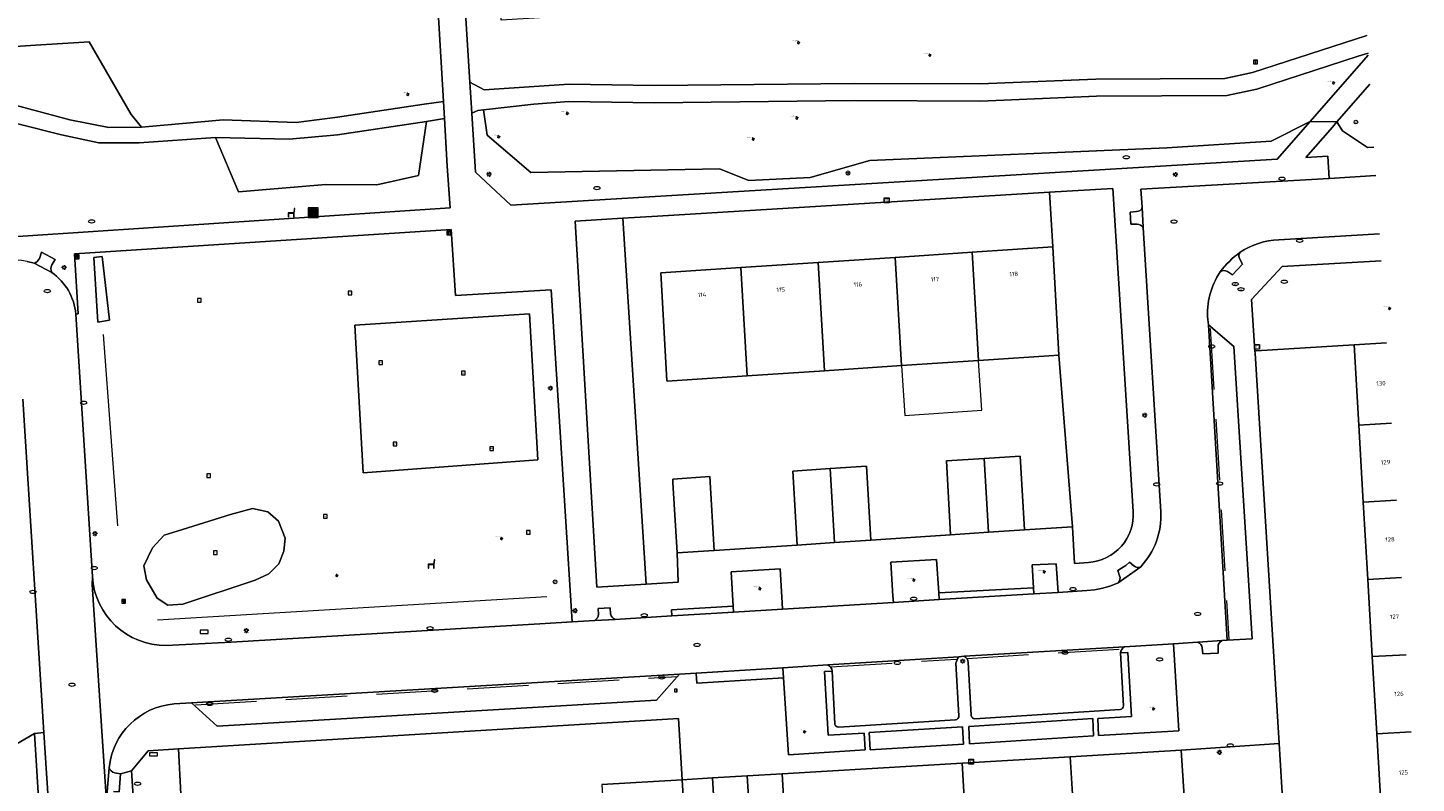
# Model space of a CAD drawing. Header units: metres. Extents: x 162098 to 162858, y 502351 to 503184.
# Tile 93 of 94: x 162702 to 162815, y 503069 to 503130. Entities that reach past the tile are written whole.
import ezdxf
from ezdxf.enums import TextEntityAlignment as Align

# ---------------------------------------------------------------- set-up
doc = ezdxf.new("R2010")
doc.units = ezdxf.units.M
doc.linetypes.add('RI-HWA-SO', pattern=[7.4, 5, -2.4])
for name, color, linetype, lineweight, true_color in [('B-PV-GR-BEPLANTING_CULTUUR_BOSPLANTSOEN-GV', 7, 'Continuous', 13, 0x99cc00), ('B-PV-GR-BEPLANTING_CULTUUR_HEESTERS-GV', 7, 'Continuous', 13, 0x99cc00), ('B-PV-GR-BEPLANTING_CULTUUR_ROOS-GV', 7, 'Continuous', 18, 0x99cc00), ('B-PV-GR-BOOM-S', 7, 'Continuous', 13, 0x4c9900), ('B-PV-GR-STRUIK-GV', 7, 'Continuous', 13, 0x99cc00), ('B-PV-RI-HWA_GOOT_MOLGOOT-G', 150, 'RI-HWA-SO', 18, 0x007fff)]:
    doc.layers.add(name, color=color, linetype=linetype, lineweight=lineweight, true_color=true_color)
for name, color, linetype, lineweight in [('B-PV-IE-MEUBILAIR-S', 252, 'Continuous', 13), ('B-PV-IE-MEUBILAIR_WEGMEUBILAIR-S', 252, 'Continuous', 13), ('B-PV-IE-MEUBILAIR_WEGMEUBILAIR_AFVALBAK-S', 252, 'Continuous', 13), ('B-PV-IE-TERREINAFSCHEIDING_KUNSTMATIG_HEKWERK-G', 252, 'IE-TERREINAFSCHEIDING-KUNSTMATIG-OPEN', 13), ('B-PV-OG-BEBOUWING-GV', 7, 'Continuous', 18), ('B-PV-OG-BEBOUWING-T18', 7, 'Continuous', 18), ('B-PV-OG-BEBOUWING_LUIFEL-GV', 7, 'Continuous', 18), ('B-PV-OG-TERREIN_BEGROEID-GV', 7, 'Continuous', 13), ('B-PV-OG-TERREIN_ERF-GV', 252, 'Continuous', 13), ('B-PV-VH-GESLOTENVERHARDING_KUNSTSTOF-GV', 252, 'Continuous', 13), ('B-PV-VH-HALFVERHARDING-GV', 252, 'Continuous', 13), ('B-PV-VH-HALFVERHARDING_SCHELP-GV', 252, 'Continuous', 13), ('B-PV-VH-OPENVERHARDING_BETONELEMENT-GV', 252, 'Continuous', 13), ('B-PV-VH-OPENVERHARDING_BETONSTRAATSTEEN-GV', 252, 'Continuous', 13), ('B-PV-VH-OPENVERHARDING_TEGEL-GV', 252, 'Continuous', 13)]:
    doc.layers.add(name, color=color, linetype=linetype, lineweight=lineweight)
doc.styles.add('NLCS-ISO', font='NLCS-ISO.ttf')
doc.styles.add('NLCS-ISO-M200-T18', font='NLCS-ISO.ttf', dxfattribs={"height": 1.8})
doc.linetypes.add('IE-TERREINAFSCHEIDING-KUNSTMATIG-OPEN', pattern='A,7,-1.5,[67,NLCS.SHX,S=0.75,R=0,X=0,Y=0],-1.5', length=10)

# ---------------------------------------------------------------- blocks, each defined once
blk = doc.blocks.new('SIE-WEG_AFVALBAK-SO')
at = {"linetype": 'ByBlock', "lineweight": 18}
h = blk.add_hatch(color=0, dxfattribs=at)
h.dxf.hatch_style = 1
h.paths.add_polyline_path([(-1.5, -1.5), (1.5, -1.5), (1.5, 1.5), (-1.5, 1.5)])
at = {"color": 0, "linetype": 'ByBlock', "lineweight": 18}
for points in [[(-2, -2), (2, -2), (2, 2), (-2, 2)], [(-1.5, -1.5), (1.5, -1.5), (1.5, 1.5), (-1.5, 1.5)]]:
    blk.add_lwpolyline(points, close=True, dxfattribs=at)
blk = doc.blocks.new('SIE-MEUBILAIR_BORD_INFORMATIE-SO')
h = blk.add_hatch(color=256)
h.dxf.hatch_style = 1
h.paths.add_polyline_path([(0.13, 0.2), (-0.33, 0.2), (-0.33, 0.08), (-0.13, 0.08), (-0.13, -0.65), (0.13, -0.65)])
h = blk.add_hatch(color=256)
h.dxf.hatch_style = 1
edge = h.paths.add_edge_path()
edge.add_arc((0, 0.5), 0.149, 0, 360)
for points in [[(-0.75, -0.75), (0.75, -0.75), (0.75, 0.75), (-0.75, 0.75)], [(0.13, 0.2), (-0.33, 0.2), (-0.33, 0.08), (-0.13, 0.08), (-0.13, -0.65), (0.13, -0.65)]]:
    blk.add_lwpolyline(points, close=True)
blk.add_circle((0, 0.5), 0.149)
blk = doc.blocks.new('SIE-MEUBILAIR_BORD_VERKEER-SO')
blk.add_lwpolyline([(-0.5625, -0.5625), (0.5625, -0.5625), (0.5625, 0.5625), (-0.5625, 0.5625)], close=True)
at = {"style": 'NLCS-ISO'}
blk.add_text('vb', height=0.75, dxfattribs=at).set_placement((0, 0), align=Align.MIDDLE_CENTER)
blk = doc.blocks.new('SIE-MEUBILAIR_BORD_STRAATNAAM-SO')
blk.add_lwpolyline([(-1.625, -0.625), (1.625, -0.625), (1.625, 0.625), (-1.625, 0.625)], close=True)
blk = doc.blocks.new('SIE-MEUBILAIR_KAST_TELECOM-SO')
for points in [[(-1, 1), (1, 1), (1, 0.84), (-1, 0.84)], [(-1, 0.76), (1, 0.76), (1, -1), (-1, -1)]]:
    blk.add_lwpolyline(points, close=True)
at = {"style": 'NLCS-ISO'}
blk.add_text('tele', height=0.75, dxfattribs=at).set_placement((0, 0), align=Align.MIDDLE_CENTER)
blk = doc.blocks.new('SIE-MEUBILAIR_PAAL_AFSLUITPAAL-SO')
blk.add_circle((0, 0), 0.75)
at = {"style": 'NLCS-ISO'}
blk.add_text('af', height=0.75, dxfattribs=at).set_placement((0, 0.05), align=Align.MIDDLE_CENTER)
blk = doc.blocks.new('SIE-MEUBILAIR_PAAL_LICHTMAST-SO')
for points in [[(-0.62, 0), (-1, 0)], [(-0.71, 0.71), (-0.44, 0.44)], [(0, 1), (0, 0.62)], [(0.44, 0.44), (0.71, 0.71)], [(1, 0), (0.62, 0)], [(-0.71, -0.71), (-0.44, -0.44)], [(0, -0.62), (0, -1)], [(0.44, -0.44), (0.71, -0.71)]]:
    blk.add_lwpolyline(points)
blk.add_circle((0, 0), 0.5)
blk = doc.blocks.new('SIE-MEUBILAIR_PUT_RIOOLPUT-SO')
blk.add_ellipse((0, 0), major_axis=(1.25, 0), ratio=0.54)
blk = doc.blocks.new('SIE-MEUBILAIR_PUT_WATERLEIDINGPUT-SO')
blk.add_ellipse((0, 0), major_axis=(1.25, 0), ratio=0.54)
at = {"style": 'NLCS-ISO'}
blk.add_text('wl', height=0.75, dxfattribs=at).set_placement((-0.14, 0), align=Align.MIDDLE_CENTER)
blk = doc.blocks.new('SIE-MEUBILAIR_PUT_BRANDKRAAN-SO')
blk.add_ellipse((0, 0), major_axis=(1.25, 0), ratio=0.54)
blk = doc.blocks.new('SIE-MEUBILAIR_PUT_KOLK-SO')
blk.add_ellipse((0, 0), major_axis=(1.25, 0), ratio=0.54)
blk = doc.blocks.new('SIE-WEG_SPEELTOESTEL-SO')
at = {"flags": 128}
blk.add_lwpolyline([(-0.75, -0.75), (0.75, -0.75), (0.75, 0.75), (-0.75, 0.75)], close=True, dxfattribs=at)
at = {"style": 'NLCS-ISO'}
blk.add_text('SPT', height=0.45, dxfattribs=at).set_placement((0, 0), align=Align.MIDDLE_CENTER)
blk = doc.blocks.new('SIE-WEG_ZITBANK-SO')
at = {"color": 0, "linetype": 'ByBlock', "lineweight": 18}
blk.add_lwpolyline([(-0.91, -1.63), (-0.91, -0.2), (1.09, -0.2), (1.09, -1.63), (1.29, -1.63), (1.29, -0.21), (1.54, 1.78), (1.33, 1.78), (1.11, 0), (-1.11, 0), (-1.11, -1.63)], close=True, dxfattribs=at)
blk = doc.blocks.new('SGR-BOOM_GBKN-SO')
for centre, start, end in [((-0.25, -0.1), 67.1244, 157.1244), ((-0.1, 0.25), 157.1244, 247.1244), ((-0.1, 0.25), 337.1244, 157.1244), ((0.25, 0.1), 247.1244, 337.1244), ((-0.25, -0.1), 157.1244, 337.1244), ((0.1, -0.25), 157.1244, 337.1244), ((0.1, -0.25), 337.1244, 67.1244)]:
    blk.add_arc(centre, 0.188, start, end)
at = {"extrusion": (0, 0, -1)}
blk.add_arc((-0.25, 0.1), 0.188, 22.8756, 202.8756, dxfattribs=at)
at = {"style": 'NLCS-ISO'}
blk.add_attdef('SOORT', text='', height=0.35, dxfattribs=at).set_placement((0, 0.75), align=Align.MIDDLE_RIGHT)

msp = doc.modelspace()

# ---------------------------------------------------------------- linework, layer by layer
at = {"layer": 'B-PV-GR-BEPLANTING_CULTUUR_BOSPLANTSOEN-GV'}
for points in [[(162811.041, 503135.105), (162802.199, 503134.547), (162800.426, 503134.454), (162798.653, 503134.361), (162740.844, 503130.817), (162738.95, 503160.637), (162736.104, 503160.45), (162738.291, 503125.768)], [(162695.968, 503128.329), (162702.884, 503128.776), (162706.412, 503129.004), (162707.267, 503129.059), (162710.688, 503123.134), (162710.823, 503122.966), (162711.511, 503122.107), (162715.786, 503122.494), (162718.183, 503122.711), (162724.125, 503122.485), (162727.483, 503122.914), (162734.569, 503123.968), (162736.13, 503124.2), (162733.98, 503160.312)], [(162738.291, 503125.768), (162739.442, 503125.133), (162746.375, 503125.598), (162753.317, 503125.488), (162761.457, 503125.579), (162769.598, 503125.67), (162779.864, 503125.629), (162789.312, 503126.021), (162799.822, 503126.079), (162802.067, 503126.552), (162811.392, 503129.584)], [(162811.484, 503128.142), (162810.681, 503127.881), (162802.428, 503125.198), (162799.972, 503124.68), (162789.345, 503124.622), (162779.89, 503124.229), (162769.603, 503124.27), (162753.314, 503124.087), (162746.352, 503124.198), (162743.506, 503123.967), (162739.394, 503123.512), (162739.68, 503121.451), (162743.248, 503118.42), (162758.622, 503118.713)], [(162758.622, 503118.713), (162761.017, 503117.76), (162766.02, 503117.995), (162770.892, 503119.391), (162795.078, 503120.418), (162803.591, 503120.958), (162806.778, 503122.574), (162811.495, 503127.971)], [(162811.645, 503125.605), (162808.95, 503122.535), (162809.398, 503121.798), (162811.433, 503120.438), (162811.971, 503120.478)]]:
    msp.add_lwpolyline(points, dxfattribs=at)
msp.add_lwpolyline([(162719.436, 503116.828), (162726.532, 503117.433), (162730.707, 503117.42), (162734.084, 503118.158), (162734.749, 503122.574), (162727.507, 503121.471), (162723.547, 503121.118), (162717.559, 503121.264)], close=True, dxfattribs=at)
at = {"layer": 'B-PV-GR-BEPLANTING_CULTUUR_HEESTERS-GV'}
for points in [[(162792.34, 503090.804), (162790.692, 503117.12), (162785.53, 503116.805), (162785.787, 503112.349), (162786.298, 503103.544), (162787.396, 503089.556), (162787.567, 503086.569), (162788.706, 503086.647)], [(162812.559, 503111.221), (162804.499, 503110.752), (162801.977, 503108.056), (162802.262, 503103.864), (162802.365, 503103.871)], [(162802.365, 503103.871), (162810.349, 503104.377), (162812.983, 503104.544)], [(162791.322, 503079.276), (162791.907, 503079.31), (162792.212, 503074.097), (162789.467, 503073.937), (162789.523, 503072.536), (162796.072, 503072.921), (162795.627, 503080.023), (162791.64, 503079.769)], [(162767.465, 503078.291), (162763.779, 503078.055), (162763.837, 503077.257), (162764.246, 503070.974), (162770.496, 503071.371), (162770.415, 503072.746), (162767.493, 503072.576), (162767.191, 503077.754), (162767.802, 503077.79)]]:
    msp.add_lwpolyline(points, dxfattribs=at)
for points in [[(162750.762, 503114.687), (162746.857, 503114.448), (162748.619, 503084.629), (162752.65, 503084.872)], [(162789.111, 503072.515), (162789.046, 503073.929), (162778.943, 503073.269), (162779.004, 503071.881)], [(162778.505, 503071.835), (162778.423, 503073.254), (162770.836, 503072.786), (162770.919, 503071.385)], [(162712.073, 503071.304), (162710.718, 503069.673), (162712.478, 503042.811), (162713.745, 503041.961), (162716.049, 503042.129), (162715.866, 503045.618), (162714.527, 503071.449)]]:
    msp.add_lwpolyline(points, close=True, dxfattribs=at)
for points in [[(162788.706, 503086.647, 0.4165162), (162792.34, 503090.804)], [(162791.64, 503079.769, 0.262903), (162791.322, 503079.276)], [(162767.802, 503077.79, 0.2861786), (162767.465, 503078.291)]]:
    msp.add_lwpolyline(points, format="xyb", dxfattribs=at)
at = {"layer": 'B-PV-GR-BEPLANTING_CULTUUR_ROOS-GV'}
msp.add_lwpolyline([(162707.627, 503111.474), (162707.95, 503106.207), (162708.91, 503106.382), (162708.321, 503111.562)], close=True, dxfattribs=at)
at = {"layer": 'B-PV-GR-STRUIK-GV'}
for points in [[(162763.774, 503082.84), (162763.742, 503083.352), (162763.576, 503086.116), (162759.588, 503085.872), (162759.745, 503083.075), (162759.778, 503082.588)], [(162776.501, 503084.157), (162776.311, 503086.897), (162772.599, 503086.668), (162772.765, 503083.891), (162772.806, 503083.383), (162776.533, 503083.625)], [(162784.235, 503084.082), (162786.239, 503084.204), (162786.08, 503086.539), (162784.108, 503086.438), (162784.21, 503084.574)]]:
    msp.add_lwpolyline(points, close=True, dxfattribs=at)
at = {"layer": 'B-PV-IE-TERREINAFSCHEIDING_KUNSTMATIG_HEKWERK-G'}
for points in [[(162708.397, 503105.221), (162709.567, 503089.637)], [(162712.83, 503081.961), (162744.562, 503083.877)]]:
    msp.add_lwpolyline(points, dxfattribs=at)
at = {"layer": 'B-PV-OG-BEBOUWING-GV'}
for points in [[(162779.746, 503103.107), (162786.298, 503103.544), (162785.787, 503112.349), (162779.233, 503111.916)], [(162767.173, 503102.267), (162766.66, 503111.084), (162760.374, 503110.668), (162760.888, 503101.847)], [(162772.948, 503111.5), (162766.66, 503111.084), (162767.173, 503102.267), (162773.461, 503102.687)], [(162779.233, 503111.916), (162772.948, 503111.5), (162773.461, 503102.687), (162779.746, 503103.107)], [(162754.353, 503101.411), (162760.888, 503101.847), (162760.374, 503110.668), (162753.838, 503110.236), (162754.349, 503101.48)], [(162783.135, 503095.316), (162780.211, 503095.122), (162780.562, 503089.102), (162783.486, 503089.296)], [(162787.212, 503070.813), (162778.397, 503070.291), (162778.796, 503063.763), (162787.61, 503064.284)], [(162749.571, 503059.742), (162756.135, 503060.14), (162755.596, 503068.94), (162749.038, 503068.543)]]:
    msp.add_lwpolyline(points, close=True, dxfattribs=at)
for points in [[(162812.983, 503104.544), (162810.349, 503104.377), (162810.729, 503097.838), (162813.4, 503097.993)], [(162813.4, 503097.993), (162810.729, 503097.838), (162811.095, 503091.549), (162813.799, 503091.706)], [(162780.211, 503095.122), (162777.118, 503094.917)], [(162780.562, 503089.102), (162780.211, 503095.122)], [(162767.638, 503094.286), (162764.615, 503094.085), (162764.965, 503088.066)], [(162770.622, 503094.485), (162767.638, 503094.286)], [(162767.989, 503088.267), (162767.638, 503094.286)], [(162767.638, 503094.286), (162767.989, 503088.267)], [(162770.972, 503088.465), (162770.622, 503094.485)], [(162777.118, 503094.917), (162777.468, 503088.896)], [(162757.83, 503093.634), (162754.819, 503093.434), (162754.835, 503093.149), (162755.167, 503087.415), (162758.181, 503087.615)], [(162758.181, 503087.615), (162757.83, 503093.634)], [(162813.799, 503091.706), (162811.095, 503091.549), (162811.46, 503085.259), (162814.199, 503085.418)], [(162764.965, 503088.066), (162767.989, 503088.267)], [(162767.989, 503088.267), (162770.972, 503088.465)], [(162777.468, 503088.896), (162780.562, 503089.102)], [(162814.199, 503085.418), (162811.46, 503085.259), (162811.826, 503078.97), (162814.599, 503079.131)], [(162814.599, 503079.131), (162811.826, 503078.97), (162812.191, 503072.68), (162814.998, 503072.843)], [(162814.998, 503072.843), (162812.191, 503072.68)], [(162812.191, 503072.68), (162812.572, 503066.132), (162815.413, 503066.316)], [(162760.887, 503069.256), (162758.047, 503069.088), (162758.401, 503063.087)], [(162763.732, 503069.424), (162760.887, 503069.256)], [(162760.887, 503069.256), (162761.255, 503063.252)], [(162761.255, 503063.252), (162760.887, 503069.256)], [(162764.101, 503063.416), (162763.732, 503069.424)]]:
    msp.add_lwpolyline(points, dxfattribs=at)
at = {"layer": 'B-PV-OG-BEBOUWING_LUIFEL-GV'}
msp.add_lwpolyline([(162773.461, 503102.687), (162773.733, 503098.617), (162780.018, 503099.037), (162779.746, 503103.107)], close=True, dxfattribs=at)
at = {"layer": 'B-PV-OG-TERREIN_BEGROEID-GV'}
for points in [[(162694.502, 503125.267), (162697.646, 503124.805), (162701.218, 503123.903), (162705.677, 503122.707), (162708.851, 503122.089), (162711.511, 503122.107), (162710.823, 503122.966), (162710.688, 503123.134), (162707.267, 503129.059), (162706.412, 503129.004), (162702.884, 503128.776), (162695.968, 503128.329), (162691.678, 503127.36), (162686.803, 503125.311), (162692.892, 503125.739)], [(162711.319, 503120.816), (162708.054, 503120.816), (162704.989, 503121.477), (162701.439, 503122.384), (162697.911, 503123.35), (162696.821, 503122.331), (162697.307, 503112.932), (162736.67, 503115.544), (162736.438, 503118.928), (162736.214, 503122.797), (162734.749, 503122.574), (162734.084, 503118.158), (162730.707, 503117.42), (162726.532, 503117.433), (162719.436, 503116.828), (162717.559, 503121.264)], [(162804.088, 503119.496), (162806.778, 503122.574), (162803.591, 503120.958), (162795.078, 503120.418), (162770.892, 503119.391), (162766.02, 503117.995), (162761.017, 503117.76), (162758.622, 503118.713), (162743.248, 503118.42), (162739.68, 503121.451), (162739.394, 503123.512), (162738.927, 503123.46), (162738.45, 503123.244), (162738.752, 503118.45), (162741.626, 503115.747)], [(162707.627, 503111.474), (162708.321, 503111.562), (162708.91, 503106.382), (162707.95, 503106.207)], [(162728.908, 503105.976), (162743.155, 503106.9), (162743.822, 503095.012), (162729.578, 503093.955)], [(162711.721, 503086.379), (162712.404, 503087.825), (162713.368, 503088.879), (162714.424, 503089.206), (162718.771, 503090.54), (162720.564, 503091.038), (162721.809, 503090.781), (162722.695, 503090.015), (162723.237, 503088.63), (162723.127, 503087.551), (162722.726, 503086.533), (162721.893, 503085.716), (162720.789, 503085.194), (162714.896, 503083.239), (162713.66, 503083.155), (162712.786, 503083.739), (162711.923, 503085.223)], [(162711.721, 503086.379), (162711.923, 503085.223), (162712.786, 503083.739), (162713.66, 503083.155), (162714.896, 503083.239), (162720.789, 503085.194), (162721.893, 503085.716), (162722.726, 503086.533), (162723.127, 503087.551), (162723.237, 503088.63), (162722.695, 503090.015), (162721.809, 503090.781), (162720.564, 503091.038), (162718.771, 503090.54), (162714.424, 503089.206), (162713.368, 503088.879), (162712.404, 503087.825)]]:
    msp.add_lwpolyline(points, close=True, dxfattribs=at)
for points in [[(162811.971, 503120.478), (162811.433, 503120.438), (162809.398, 503121.798), (162808.95, 503122.535), (162808.576, 503122.109), (162806.405, 503119.635), (162808.209, 503119.743), (162808.309, 503117.92), (162812.118, 503118.154)], [(162713.539, 503079.89), (162718.841, 503080.143), (162743.981, 503081.638), (162746.612, 503081.801), (162744.91, 503108.855), (162737.101, 503108.399), (162736.745, 503113.758), (162706.061, 503111.774), (162706.348, 503106.892), (162706.168, 503106.88)], [(162706.168, 503106.88), (162707.521, 503085.5)]]:
    msp.add_lwpolyline(points, dxfattribs=at)
msp.add_lwpolyline([(162707.521, 503085.5, 0.4004147), (162713.539, 503079.89)], format="xyb", dxfattribs=at)
at = {"layer": 'B-PV-OG-TERREIN_ERF-GV'}
for points in [[(162752.65, 503084.872), (162755.251, 503085.029), (162755.167, 503087.415), (162754.835, 503093.149), (162754.819, 503093.434), (162757.83, 503093.634), (162758.181, 503087.615), (162764.965, 503088.066), (162764.615, 503094.085), (162767.638, 503094.286), (162770.622, 503094.485), (162770.972, 503088.465), (162777.468, 503088.896), (162777.118, 503094.917), (162780.211, 503095.122), (162783.135, 503095.316), (162783.486, 503089.296), (162787.396, 503089.556), (162786.298, 503103.544), (162779.746, 503103.107), (162773.461, 503102.687), (162767.173, 503102.267), (162760.888, 503101.847), (162754.353, 503101.411), (162754.349, 503101.48), (162753.838, 503110.236), (162760.374, 503110.668), (162766.66, 503111.084), (162772.948, 503111.5), (162779.233, 503111.916), (162785.787, 503112.349), (162785.53, 503116.805), (162753.569, 503114.858), (162750.762, 503114.687)], [(162811.46, 503085.259), (162811.095, 503091.549), (162810.729, 503097.838), (162810.349, 503104.377), (162802.365, 503103.871), (162802.262, 503103.864), (162802.274, 503103.681), (162804.229, 503071.899), (162804.616, 503065.615), (162812.572, 503066.132), (162812.191, 503072.68), (162811.826, 503078.97)], [(162798.533, 503033.099), (162796.54, 503064.626), (162796.703, 503064.637), (162796.268, 503071.348), (162787.212, 503070.813), (162787.61, 503064.284), (162787.993, 503057.996), (162788.376, 503051.708), (162788.758, 503045.42), (162789.143, 503039.109), (162789.54, 503032.581)]]:
    msp.add_lwpolyline(points, close=True, dxfattribs=at)
for points in [[(162749.038, 503068.543), (162755.596, 503068.94), (162755.289, 503073.944), (162714.527, 503071.449), (162715.866, 503045.618)], [(162778.796, 503063.763), (162778.397, 503070.291), (162763.732, 503069.424), (162764.101, 503063.416)]]:
    msp.add_lwpolyline(points, dxfattribs=at)
at = {"layer": 'B-PV-RI-HWA_GOOT_MOLGOOT-G'}
for points in [[(162798.627, 503105.714), (162800.153, 503080.359)], [(162778.833, 503078.833), (162791.385, 503079.591)], [(162767.715, 503078.138), (162777.936, 503078.776)], [(162715.909, 503075.056), (162755.167, 503077.355)]]:
    msp.add_lwpolyline(points, dxfattribs=at)
at = {"layer": 'B-PV-VH-GESLOTENVERHARDING_KUNSTSTOF-GV'}
msp.add_lwpolyline([(162728.908, 503105.976), (162729.578, 503093.955), (162743.822, 503095.012), (162743.155, 503106.9)], close=True, dxfattribs=at)
at = {"layer": 'B-PV-VH-HALFVERHARDING-GV'}
for points in [[(162811.392, 503129.584), (162802.067, 503126.552), (162799.822, 503126.079), (162789.312, 503126.021), (162779.864, 503125.629), (162769.598, 503125.67), (162761.457, 503125.579), (162753.317, 503125.488), (162746.375, 503125.598), (162739.442, 503125.133), (162738.291, 503125.768), (162738.45, 503123.244), (162738.927, 503123.46), (162739.394, 503123.512), (162743.506, 503123.967), (162746.352, 503124.198), (162753.314, 503124.087), (162769.603, 503124.27), (162779.89, 503124.229), (162789.345, 503124.622), (162799.972, 503124.68), (162802.428, 503125.198), (162810.681, 503127.881), (162811.484, 503128.142)], [(162811.495, 503127.971), (162806.778, 503122.574), (162808.95, 503122.535), (162811.645, 503125.605)]]:
    msp.add_lwpolyline(points, dxfattribs=at)
at = {"layer": 'B-PV-VH-HALFVERHARDING_SCHELP-GV'}
msp.add_lwpolyline([(162701.439, 503122.384), (162704.989, 503121.477), (162708.054, 503120.816), (162711.319, 503120.816), (162717.559, 503121.264), (162723.547, 503121.118), (162727.507, 503121.471), (162734.749, 503122.574), (162736.214, 503122.797), (162736.13, 503124.2), (162734.569, 503123.968), (162727.483, 503122.914), (162724.125, 503122.485), (162718.183, 503122.711), (162715.786, 503122.494), (162711.511, 503122.107), (162708.851, 503122.089), (162705.677, 503122.707), (162701.218, 503123.903)], dxfattribs=at)
at = {"layer": 'B-PV-VH-OPENVERHARDING_BETONELEMENT-GV'}
for points in [[(162776.501, 503084.157), (162776.533, 503083.625), (162784.235, 503084.082), (162784.21, 503084.574)], [(162754.725, 503082.784), (162754.755, 503082.293), (162759.778, 503082.588), (162759.745, 503083.075)], [(162763.779, 503078.055), (162756.719, 503077.631), (162756.778, 503076.822), (162763.837, 503077.257)], [(162703.567, 503072.794), (162702.787, 503072.724), (162703.237, 503065.695), (162704.021, 503065.758)]]:
    msp.add_lwpolyline(points, close=True, dxfattribs=at)
at = {"layer": 'B-PV-VH-OPENVERHARDING_BETONSTRAATSTEEN-GV'}
for points in [[(162812.118, 503118.154), (162808.309, 503117.92), (162792.977, 503117.057), (162793.079, 503115.578), (162793.16, 503113.927), (162794.603, 503090.778)], [(162793.16, 503113.927), (162793.079, 503115.578)], [(162792.609, 503115.241), (162792.106, 503115.187), (162792.156, 503114.202), (162792.665, 503114.201)], [(162804.205, 503112.934), (162812.42, 503113.404)], [(162704.203, 503110.269), (162702.778, 503111.02), (162702.201, 503111.156), (162701.749, 503111.233), (162701.227, 503111.271), (162700.612, 503111.276), (162695.92, 503110.976), (162694.51, 503110.888), (162694.907, 503106.132)], [(162702.778, 503111.02), (162704.203, 503110.269)], [(162704.224, 503110.884), (162704.49, 503111.313), (162703.373, 503111.925), (162703.193, 503111.417)], [(162800.023, 503110.345), (162800.443, 503110.083), (162801.267, 503110.949), (162801.033, 503111.341)], [(162707.493, 503084.836), (162707.521, 503085.5), (162706.168, 503106.88)], [(162798.472, 503106.006), (162798.426, 503106.423)], [(162714.174, 503075.119), (162715.597, 503075.208), (162755.358, 503077.553), (162756.719, 503077.631), (162763.779, 503078.055), (162767.465, 503078.291), (162778.144, 503078.967), (162778.565, 503078.999), (162791.64, 503079.769), (162795.627, 503080.023), (162797.608, 503080.149), (162799.593, 503080.284), (162800.008, 503080.303), (162798.472, 503106.006)], [(162701.84, 503099.933), (162703.567, 503072.794), (162704.021, 503065.758), (162704.052, 503065.358), (162706.591, 503025.596), (162706.634, 503024.87), (162707.686, 503009.337), (162707.686, 503008.371), (162707.865, 503005.409), (162709.363, 502982.567), (162716.196, 502982.98), (162718.348, 502983.133), (162749.949, 502985.021), (162752.287, 502985.18), (162779.775, 502986.83)], [(162792.96, 503086.294), (162791.112, 503084.971), (162790.53, 503084.739), (162789.878, 503084.559), (162789.187, 503084.423), (162788.561, 503084.352), (162786.239, 503084.204), (162784.235, 503084.082), (162776.533, 503083.625), (162772.806, 503083.383), (162763.774, 503082.84), (162759.778, 503082.588), (162754.755, 503082.293), (162750.128, 503081.994), (162748.468, 503081.924), (162746.612, 503081.801), (162743.981, 503081.638), (162718.841, 503080.143), (162713.539, 503079.89)], [(162792.403, 503086.369), (162792.055, 503086.674), (162791.75, 503086.399), (162791.402, 503086.17), (162791.08, 503086), (162791.24, 503085.563)], [(162791.112, 503084.971), (162792.96, 503086.294)], [(162707.521, 503085.5), (162707.493, 503084.836), (162708.697, 503066.734), (162708.707, 503067.651), (162708.884, 503069.927)], [(162713.549, 502992.674), (162713.42, 502994.044), (162710.83, 503033.855), (162710.8, 503034.292), (162710.357, 503041.339), (162709.013, 503062.167), (162708.697, 503066.734), (162707.493, 503084.836)], [(162749.749, 503082.461), (162749.72, 503082.959), (162748.751, 503082.907), (162748.778, 503082.411)], [(162748.468, 503081.924), (162750.128, 503081.994)], [(162799.593, 503080.284), (162797.608, 503080.149)], [(162791.64, 503079.769), (162778.565, 503078.999)], [(162791.552, 503074.976), (162791.322, 503079.276)], [(162797.978, 503079.678), (162798.008, 503079.191), (162799.279, 503079.267), (162799.265, 503079.766)], [(162778.144, 503078.967), (162767.465, 503078.291)], [(162778.138, 503074.148), (162777.899, 503078.434)], [(162778.898, 503078.493), (162779.139, 503074.192)], [(162767.802, 503077.79), (162768.032, 503073.509)], [(162779.449, 503073.917), (162791.28, 503074.67)], [(162768.345, 503073.231), (162777.857, 503073.831)], [(162708.884, 503069.927), (162708.707, 503067.651)], [(162709.239, 503067.989), (162709.687, 503067.958), (162709.804, 503069.437), (162709.316, 503069.513)]]:
    msp.add_lwpolyline(points, dxfattribs=at)
for points in [[(162793.079, 503115.578, -0.3555786), (162792.609, 503115.241)], [(162792.665, 503114.201, -0.2824048), (162793.16, 503113.927)], [(162801.061, 503111.912, -0.1367893), (162804.205, 503112.934)], [(162703.193, 503111.417, -0.224137), (162702.778, 503111.02)], [(162704.203, 503110.269, -0.2552646), (162704.224, 503110.884)], [(162801.061, 503111.912, 0.0708341), (162799.428, 503110.312)], [(162799.428, 503110.312, -0.0708341), (162801.061, 503111.912)], [(162801.033, 503111.341, -0.3222397), (162801.061, 503111.912)], [(162706.168, 503106.88, 0.2192638), (162704.203, 503110.269)], [(162798.426, 503106.423, -0.1681975), (162799.428, 503110.312)], [(162799.428, 503110.312, -0.3411525), (162800.023, 503110.345)], [(162794.603, 503090.778, -0.2041116), (162792.96, 503086.294)], [(162792.96, 503086.294, -0.3462656), (162792.403, 503086.369)], [(162713.539, 503079.89, -0.4004147), (162707.521, 503085.5)], [(162791.24, 503085.563, -0.2772158), (162791.112, 503084.971)], [(162748.778, 503082.411, -0.2344893), (162748.468, 503081.924)], [(162750.128, 503081.994, -0.2692958), (162749.749, 503082.461)], [(162799.265, 503079.766, -0.3284953), (162799.593, 503080.284)], [(162791.322, 503079.276, -0.262903), (162791.64, 503079.769)], [(162797.608, 503080.149, -0.3222995), (162797.978, 503079.678)], [(162767.465, 503078.291, -0.2861786), (162767.802, 503077.79)], [(162777.899, 503078.434, -0.1213263), (162778.144, 503078.967)], [(162778.565, 503078.999, -0.2852691), (162778.898, 503078.493)], [(162708.884, 503069.927, -0.3617635), (162714.174, 503075.119)], [(162791.28, 503074.67, 0.4117647), (162791.552, 503074.976)], [(162768.032, 503073.509, 0.4146008), (162768.345, 503073.231)], [(162777.857, 503073.831, 0.4114921), (162778.138, 503074.148)], [(162779.139, 503074.192, 0.4154319), (162779.449, 503073.917)], [(162709.316, 503069.513, -0.2505783), (162708.884, 503069.927)]]:
    msp.add_lwpolyline(points, format="xyb", dxfattribs=at)
for points in [[(162800.544, 503104.23), (162798.472, 503106.006), (162800.008, 503080.303), (162802.028, 503080.431)], [(162755.358, 503077.553), (162715.597, 503075.208), (162717.676, 503073.301), (162753.501, 503075.437)]]:
    msp.add_lwpolyline(points, close=True, dxfattribs=at)
at = {"layer": 'B-PV-VH-OPENVERHARDING_TEGEL-GV'}
for points in [[(162793.079, 503115.578), (162792.977, 503117.057), (162808.309, 503117.92), (162808.209, 503119.743), (162806.405, 503119.635), (162808.576, 503122.109), (162808.95, 503122.535), (162806.778, 503122.574), (162804.088, 503119.496), (162741.626, 503115.747), (162738.752, 503118.45), (162738.45, 503123.244), (162738.291, 503125.768), (162736.104, 503160.45), (162733.98, 503160.312), (162736.13, 503124.2), (162736.214, 503122.797), (162736.438, 503118.928), (162736.67, 503115.544), (162697.307, 503112.932)], [(162788.706, 503086.647), (162787.567, 503086.569), (162787.396, 503089.556), (162783.486, 503089.296), (162780.562, 503089.102), (162777.468, 503088.896), (162770.972, 503088.465), (162767.989, 503088.267), (162764.965, 503088.066), (162758.181, 503087.615), (162755.167, 503087.415), (162755.251, 503085.029), (162752.65, 503084.872), (162748.619, 503084.629), (162746.857, 503114.448), (162750.762, 503114.687), (162753.569, 503114.858), (162785.53, 503116.805), (162790.692, 503117.12), (162792.34, 503090.804)], [(162792.665, 503114.201), (162792.156, 503114.202), (162792.106, 503115.187), (162792.609, 503115.241)], [(162706.168, 503106.88), (162706.348, 503106.892), (162706.061, 503111.774), (162736.745, 503113.758), (162737.101, 503108.399), (162744.91, 503108.855), (162746.612, 503081.801), (162748.468, 503081.924)], [(162794.603, 503090.778), (162793.16, 503113.927)], [(162812.42, 503113.404), (162804.205, 503112.934)], [(162702.201, 503111.156), (162702.778, 503111.02)], [(162703.193, 503111.417), (162703.373, 503111.925), (162704.49, 503111.313), (162704.224, 503110.884)], [(162709.316, 503069.513), (162709.804, 503069.437), (162710.718, 503069.673), (162712.073, 503071.304), (162714.527, 503071.449), (162755.289, 503073.944), (162755.596, 503068.94), (162758.047, 503069.088), (162760.887, 503069.256), (162763.732, 503069.424), (162778.397, 503070.291), (162787.212, 503070.813), (162796.268, 503071.348), (162804.229, 503071.899), (162802.274, 503103.681), (162802.262, 503103.864), (162801.977, 503108.056), (162804.499, 503110.752), (162812.559, 503111.221)], [(162801.033, 503111.341), (162801.267, 503110.949), (162800.443, 503110.083), (162800.023, 503110.345)], [(162798.426, 503106.423), (162798.472, 503106.006), (162800.544, 503104.23), (162802.028, 503080.431), (162800.008, 503080.303), (162799.593, 503080.284)], [(162689.998, 503070.024), (162692.351, 503070.135), (162692.232, 503072.162), (162694.025, 503072.259), (162694.107, 503070.219), (162697.161, 503070.367), (162697.064, 503072.433), (162698.849, 503072.517), (162698.955, 503070.479), (162702.787, 503072.724), (162703.567, 503072.794), (162701.84, 503099.933)], [(162750.128, 503081.994), (162754.755, 503082.293), (162754.725, 503082.784), (162759.745, 503083.075), (162759.588, 503085.872), (162763.576, 503086.116), (162763.742, 503083.352), (162763.774, 503082.84), (162772.806, 503083.383), (162772.765, 503083.891), (162772.599, 503086.668), (162776.311, 503086.897), (162776.501, 503084.157), (162784.21, 503084.574), (162784.108, 503086.438), (162786.08, 503086.539), (162786.239, 503084.204), (162788.561, 503084.352), (162789.187, 503084.423), (162789.878, 503084.559), (162790.53, 503084.739), (162791.112, 503084.971)], [(162791.24, 503085.563), (162791.08, 503086), (162791.402, 503086.17), (162791.75, 503086.399), (162792.055, 503086.674), (162792.403, 503086.369)], [(162748.778, 503082.411), (162748.751, 503082.907), (162749.72, 503082.959), (162749.749, 503082.461)], [(162797.608, 503080.149), (162795.627, 503080.023), (162796.072, 503072.921), (162789.523, 503072.536), (162789.467, 503073.937), (162792.212, 503074.097), (162791.907, 503079.31), (162791.322, 503079.276), (162791.552, 503074.976)], [(162799.265, 503079.766), (162799.279, 503079.267), (162798.008, 503079.191), (162797.978, 503079.678)], [(162777.899, 503078.434), (162778.138, 503074.148)], [(162778.565, 503078.999), (162778.144, 503078.967)], [(162779.139, 503074.192), (162778.898, 503078.493)], [(162763.837, 503077.257), (162756.778, 503076.822), (162756.719, 503077.631), (162755.358, 503077.553), (162753.501, 503075.437), (162717.676, 503073.301), (162715.597, 503075.208), (162714.174, 503075.119)], [(162768.032, 503073.509), (162767.802, 503077.79), (162767.191, 503077.754), (162767.493, 503072.576), (162770.415, 503072.746), (162770.496, 503071.371), (162764.246, 503070.974), (162763.837, 503077.257)], [(162791.28, 503074.67), (162779.449, 503073.917)], [(162777.857, 503073.831), (162768.345, 503073.231)], [(162815.413, 503066.316), (162812.572, 503066.132), (162804.616, 503065.615), (162804.229, 503071.899), (162796.268, 503071.348), (162796.703, 503064.637), (162796.54, 503064.626), (162798.533, 503033.099), (162801.641, 503033.232), (162799.887, 503060.611)], [(162710.718, 503069.673), (162709.804, 503069.437), (162709.687, 503067.958), (162709.239, 503067.989)], [(162725.879, 503041.78), (162725.821, 503042.608), (162719.337, 503042.302), (162716.049, 503042.129), (162713.745, 503041.961), (162712.478, 503042.811), (162710.718, 503069.673)], [(162758.401, 503063.087), (162758.047, 503069.088), (162755.596, 503068.94), (162756.135, 503060.14), (162756.597, 503053.422), (162756.879, 503049.093), (162754.59, 503048.944), (162754.429, 503048.762), (162758.761, 503044.854)]]:
    msp.add_lwpolyline(points, dxfattribs=at)
for points in [[(162792.609, 503115.241, 0.3555786), (162793.079, 503115.578)], [(162793.16, 503113.927, 0.2824048), (162792.665, 503114.201)], [(162804.205, 503112.934, 0.1367893), (162801.061, 503111.912)], [(162702.778, 503111.02, 0.224137), (162703.193, 503111.417)], [(162704.224, 503110.884, 0.2552646), (162704.203, 503110.269)], [(162801.061, 503111.912, 0.3222397), (162801.033, 503111.341)], [(162704.203, 503110.269, -0.2192638), (162706.168, 503106.88)], [(162799.428, 503110.312, 0.1681975), (162798.426, 503106.423)], [(162800.023, 503110.345, 0.3411525), (162799.428, 503110.312)], [(162792.34, 503090.804, -0.4165162), (162788.706, 503086.647)], [(162792.96, 503086.294, 0.2041116), (162794.603, 503090.778)], [(162792.403, 503086.369, 0.3462656), (162792.96, 503086.294)], [(162791.112, 503084.971, 0.2772158), (162791.24, 503085.563)], [(162748.468, 503081.924, 0.2344893), (162748.778, 503082.411)], [(162749.749, 503082.461, 0.2692958), (162750.128, 503081.994)], [(162799.593, 503080.284, 0.3284953), (162799.265, 503079.766)], [(162797.978, 503079.678, 0.3222995), (162797.608, 503080.149)], [(162778.144, 503078.967, 0.1213263), (162777.899, 503078.434)], [(162778.898, 503078.493, 0.2852691), (162778.565, 503078.999)], [(162714.174, 503075.119, 0.3617635), (162708.884, 503069.927)], [(162791.552, 503074.976, -0.4117647), (162791.28, 503074.67)], [(162768.345, 503073.231, -0.4146008), (162768.032, 503073.509)], [(162778.138, 503074.148, -0.4114921), (162777.857, 503073.831)], [(162779.449, 503073.917, -0.4154319), (162779.139, 503074.192)], [(162708.884, 503069.927, 0.2505783), (162709.316, 503069.513)]]:
    msp.add_lwpolyline(points, format="xyb", dxfattribs=at)
for points in [[(162789.046, 503073.929), (162789.111, 503072.515), (162779.004, 503071.881), (162778.943, 503073.269)], [(162702.787, 503072.724), (162698.955, 503070.479), (162698.065, 503070.433), (162698.269, 503066.216), (162700.599, 503066.314), (162703.237, 503065.695)], [(162778.423, 503073.254), (162778.505, 503071.835), (162770.919, 503071.385), (162770.836, 503072.786)]]:
    msp.add_lwpolyline(points, close=True, dxfattribs=at)

# ---------------------------------------------------------------- block references
at = {"layer": 'B-PV-GR-BOOM-S', "xscale": 0.2, "yscale": 0.2, "zscale": 0.2}
for p in [(162765.072, 503128.986), (162775.768, 503127.968), (162808.665, 503125.707), (162733.223, 503124.779), (162746.224, 503123.222), (162764.937, 503122.851), (162740.627, 503121.316), (162761.381, 503121.129), (162813.24, 503107.33), (162740.854, 503088.592), (162785.097, 503085.875), (162727.435, 503085.588), (162774.47, 503085.205), (162761.924, 503084.507), (162793.996, 503074.72), (162765.553, 503072.854)]:
    msp.add_blockref('SGR-BOOM_GBKN-SO', p, dxfattribs=at).add_auto_attribs({'SOORT': '****%%c***m'})
at = {"layer": 'B-PV-IE-MEUBILAIR-S', "xscale": 0.2, "yscale": 0.2, "zscale": 0.2}
for name, p in [('SIE-MEUBILAIR_BORD_INFORMATIE-SO', (162802.313, 503127.425)), ('SIE-MEUBILAIR_PAAL_AFSLUITPAAL-SO', (162810.497, 503122.517)), ('SIE-MEUBILAIR_PUT_RIOOLPUT-SO', (162791.783, 503119.657)), ('SIE-MEUBILAIR_PAAL_LICHTMAST-SO', (162739.844, 503118.263)), ('SIE-MEUBILAIR_PAAL_LICHTMAST-SO', (162769.097, 503118.361)), ('SIE-MEUBILAIR_PAAL_LICHTMAST-SO', (162795.782, 503118.245)), ('SIE-MEUBILAIR_PUT_KOLK-SO', (162804.486, 503117.907)), ('SIE-MEUBILAIR_PUT_RIOOLPUT-SO', (162748.638, 503117.145)), ('SIE-MEUBILAIR_KAST_TELECOM-SO', (162772.259, 503116.135)), ('SIE-MEUBILAIR_PUT_RIOOLPUT-SO', (162707.452, 503114.424)), ('SIE-MEUBILAIR_PUT_RIOOLPUT-SO', (162795.679, 503114.408)), ('SIE-MEUBILAIR_BORD_INFORMATIE-SO', (162736.545, 503113.476)), ('SIE-MEUBILAIR_PUT_KOLK-SO', (162805.912, 503112.855)), ('SIE-MEUBILAIR_PAAL_LICHTMAST-SO', (162705.212, 503110.674)), ('SIE-MEUBILAIR_BORD_INFORMATIE-SO', (162706.293, 503111.533)), ('SIE-MEUBILAIR_PUT_RIOOLPUT-SO', (162703.85, 503108.747)), ('SIE-MEUBILAIR_PUT_WATERLEIDINGPUT-SO', (162800.673, 503109.327)), ('SIE-MEUBILAIR_PUT_WATERLEIDINGPUT-SO', (162801.126, 503108.905)), ('SIE-MEUBILAIR_PUT_BRANDKRAAN-SO', (162804.658, 503109.512)), ('SIE-MEUBILAIR_PUT_KOLK-SO', (162798.748, 503104.238)), ('SIE-MEUBILAIR_KAST_TELECOM-SO', (162802.429, 503104.211)), ('SIE-MEUBILAIR_PAAL_LICHTMAST-SO', (162744.849, 503100.844)), ('SIE-MEUBILAIR_PUT_KOLK-SO', (162706.8, 503099.654)), ('SIE-MEUBILAIR_PAAL_LICHTMAST-SO', (162793.286, 503098.637)), ('SIE-MEUBILAIR_PUT_KOLK-SO', (162794.271, 503092.998)), ('SIE-MEUBILAIR_PUT_KOLK-SO', (162799.382, 503093.071)), ('SIE-MEUBILAIR_PAAL_LICHTMAST-SO', (162707.722, 503088.996)), ('SIE-MEUBILAIR_PUT_KOLK-SO', (162707.665, 503086.192)), ('SIE-MEUBILAIR_PAAL_AFSLUITPAAL-SO', (162745.233, 503085.066)), ('SIE-MEUBILAIR_PUT_KOLK-SO', (162702.674, 503084.245)), ('SIE-MEUBILAIR_PUT_KOLK-SO', (162774.451, 503083.689)), ('SIE-MEUBILAIR_PUT_KOLK-SO', (162787.437, 503084.471)), ('SIE-MEUBILAIR_BORD_INFORMATIE-SO', (162710.078, 503083.465)), ('SIE-MEUBILAIR_PAAL_LICHTMAST-SO', (162746.86, 503082.717)), ('SIE-MEUBILAIR_PUT_RIOOLPUT-SO', (162797.589, 503082.448)), ('SIE-MEUBILAIR_PUT_KOLK-SO', (162735.039, 503081.289)), ('SIE-MEUBILAIR_PUT_KOLK-SO', (162752.492, 503082.34)), ('SIE-MEUBILAIR_BORD_STRAATNAAM-SO', (162716.616, 503080.992)), ('SIE-MEUBILAIR_PUT_KOLK-SO', (162718.597, 503080.352)), ('SIE-MEUBILAIR_PAAL_LICHTMAST-SO', (162720.058, 503081.093)), ('SIE-MEUBILAIR_PUT_RIOOLPUT-SO', (162756.802, 503079.922)), ('SIE-MEUBILAIR_PUT_KOLK-SO', (162786.783, 503079.296)), ('SIE-MEUBILAIR_PUT_KOLK-SO', (162773.125, 503078.465)), ('SIE-MEUBILAIR_PAAL_LICHTMAST-SO', (162778.442, 503078.604)), ('SIE-MEUBILAIR_PUT_RIOOLPUT-SO', (162794.494, 503078.744)), ('SIE-MEUBILAIR_PUT_KOLK-SO', (162753.925, 503077.279)), ('SIE-MEUBILAIR_PUT_RIOOLPUT-SO', (162705.849, 503076.678)), ('SIE-MEUBILAIR_PUT_KOLK-SO', (162735.406, 503076.198)), ('SIE-MEUBILAIR_BORD_VERKEER-SO', (162755.072, 503076.204)), ('SIE-MEUBILAIR_PUT_KOLK-SO', (162717.076, 503075.116)), ('SIE-MEUBILAIR_PAAL_LICHTMAST-SO', (162799.374, 503071.171)), ('SIE-MEUBILAIR_PUT_KOLK-SO', (162800.26, 503071.747)), ('SIE-MEUBILAIR_BORD_STRAATNAAM-SO', (162712.499, 503071.021)), ('SIE-MEUBILAIR_KAST_TELECOM-SO', (162779.14, 503070.422)), ('SIE-MEUBILAIR_PUT_RIOOLPUT-SO', (162711.196, 503068.613))]:
    msp.add_blockref(name, p, dxfattribs=at)
at = {"layer": 'B-PV-IE-MEUBILAIR_WEGMEUBILAIR-S', "xscale": 0.2, "yscale": 0.2, "zscale": 0.2}
for name, p in [('SIE-WEG_ZITBANK-SO', (162723.7, 503115.13)), ('SIE-WEG_SPEELTOESTEL-SO', (162728.515, 503108.594)), ('SIE-WEG_SPEELTOESTEL-SO', (162716.231, 503107.985)), ('SIE-WEG_SPEELTOESTEL-SO', (162731.016, 503102.918)), ('SIE-WEG_SPEELTOESTEL-SO', (162737.761, 503102.066)), ('SIE-WEG_SPEELTOESTEL-SO', (162732.191, 503096.295)), ('SIE-WEG_SPEELTOESTEL-SO', (162740.047, 503095.918)), ('SIE-WEG_SPEELTOESTEL-SO', (162717, 503093.702)), ('SIE-WEG_SPEELTOESTEL-SO', (162726.514, 503090.407)), ('SIE-WEG_SPEELTOESTEL-SO', (162743.048, 503089.096)), ('SIE-WEG_SPEELTOESTEL-SO', (162717.54, 503087.436)), ('SIE-WEG_ZITBANK-SO', (162735.107, 503086.512))]:
    msp.add_blockref(name, p, dxfattribs=at)
at = {"layer": 'B-PV-IE-MEUBILAIR_WEGMEUBILAIR_AFVALBAK-S', "xscale": 0.2, "yscale": 0.2, "zscale": 0.2}
msp.add_blockref('SIE-WEG_AFVALBAK-SO', (162725.516, 503115.14), dxfattribs=at)

# ---------------------------------------------------------------- texts
at = {"layer": 'B-PV-OG-BEBOUWING-T18', "style": 'NLCS-ISO-M200-T18'}
for s, p in [('117', (162776.188, 503109.712)), ('118', (162782.607, 503110.139)), ('114', (162757.204, 503108.451)), ('115', (162763.615, 503108.877)), ('116', (162769.901, 503109.294)), ('130', (162812.54, 503101.235)), ('129', (162812.909, 503094.81)), ('128', (162813.274, 503088.52)), ('127', (162813.64, 503082.231)), ('126', (162814.005, 503075.941)), ('125', (162814.371, 503069.536))]:
    msp.add_text(s, height=0.36, rotation=3.5, dxfattribs=at).set_placement(p, align=Align.MIDDLE)

doc.saveas('drawing.dxf')
